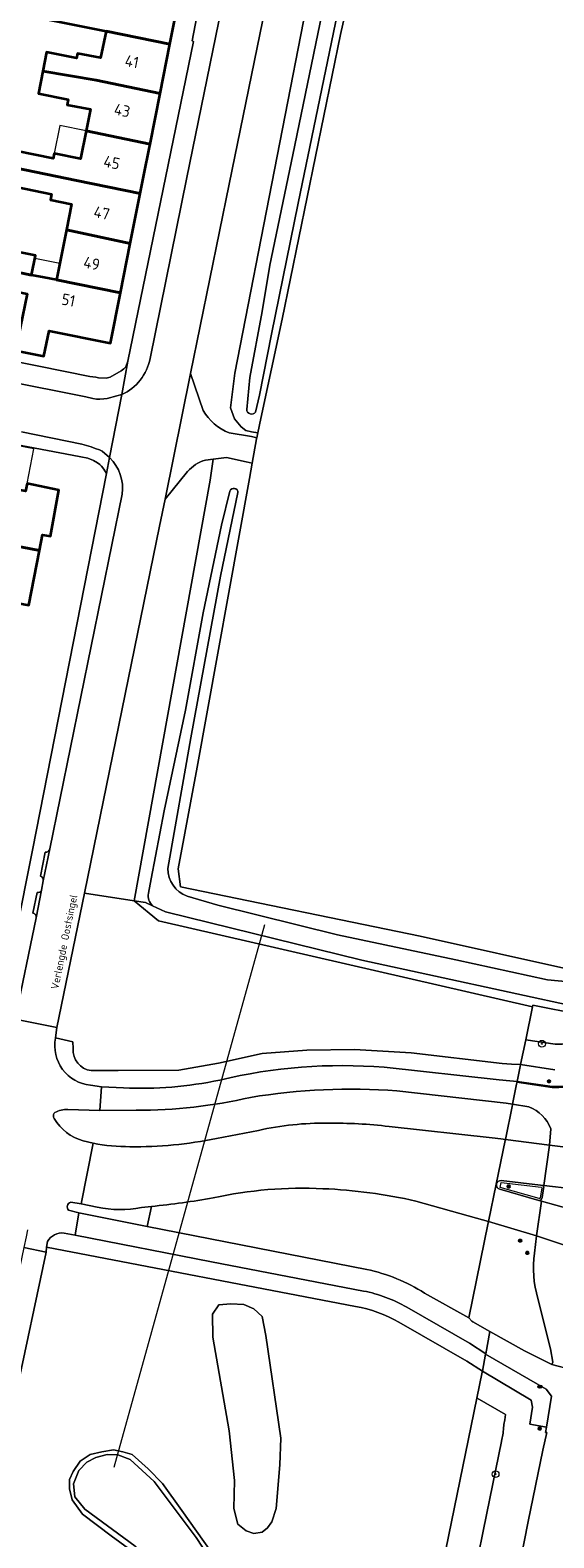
# Model space of a CAD drawing. Header units: metres. Extents: x 149984 to 156489, y 469398 to 478068.
# Tile 204 of 256: x 154208 to 154270, y 471612 to 471790. Entities that reach past the tile are written whole.
import ezdxf
from ezdxf.enums import TextEntityAlignment as Align

# ---------------------------------------------------------------- set-up
doc = ezdxf.new("R2010")
doc.units = ezdxf.units.M
doc.header["$LTSCALE"] = 0.75
for name, color, linetype, lineweight in [('B-WE-GR-BEPLANTING_CULTUUR_HEESTERS-GV', 252, 'Continuous', 18), ('B-WE-GR-BOOM-S', 252, 'Continuous', 25), ('B-WE-GR-GRAS-GV', 252, 'Continuous', 13), ('B-WE-GR-GROENVOORZIENING-GV', 252, 'Continuous', 18), ('B-WE-IE-MEUBILAIR-S', 252, 'Continuous', 25), ('B-WE-IE-MEUBILAIR_WEGMEUBILAIR-GV', 252, 'Continuous', 18), ('B-WE-KW-KUNSTWERK_DUIKER-G', 6, 'Continuous', 18), ('B-WE-OG-BEBOUWING-GV', 6, 'Continuous', 35), ('B-WE-OG-BEBOUWING-T18', 1, 'Continuous', 18), ('B-WE-OG-BEBOUWING_LUIFEL-GV', 6, 'Continuous', 18), ('B-WE-OG-TERREIN_BEGROEID-GV', 252, 'Continuous', 18), ('B-WE-OG-TERREIN_ERF-GV', 252, 'Continuous', 18), ('B-WE-OG-TERREIN_OEVER-GV', 252, 'Continuous', 18), ('B-WE-OG-TOPOGRAFIE-T18', 7, 'Continuous', 18), ('B-WE-OG-WATER_SLOOT-GV', 252, 'Continuous', 18), ('B-WE-OG-WEG-GV', 252, 'Continuous', 18), ('B-WE-RI-HWA_GOOT_LIJNGOOT-G', 252, 'Continuous', 18), ('B-WE-VH-GESLOTENVERHARDING-GV', 252, 'Continuous', 18), ('B-WE-VH-GESLOTENVERHARDING_ASFALT-GV', 252, 'Continuous', 18), ('B-WE-VH-OPENVERHARDING-GV', 252, 'Continuous', 18), ('B-WE-VH-OPENVERHARDING_BETONSTRAATSTEEN-GV', 252, 'Continuous', 18), ('B-WE-VH-OPENVERHARDING_STRAATBAKSTEEN-GV', 252, 'Continuous', 18), ('B-WE-VH-OPENVERHARDING_TEGEL-GV', 252, 'Continuous', 18)]:
    doc.layers.add(name, color=color, linetype=linetype, lineweight=lineweight)
doc.styles.add('NLCS-ISO', font='NLCS-ISO.ttf')
doc.styles.add('NLCS-ISO-M500-T18', font='NLCS-ISO.ttf', dxfattribs={"height": 0.9})
doc.styles.add('NLCS-ISO-M750-T18', font='NLCS-ISO.ttf', dxfattribs={"height": 1.35})

# ---------------------------------------------------------------- blocks, each defined once
blk = doc.blocks.new('SIE-MEUBILAIR_BORD_VERKEER-SO')
blk.add_lwpolyline([(-0.5625, -0.5625), (0.5625, -0.5625), (0.5625, 0.5625), (-0.5625, 0.5625)], close=True)
at = {"style": 'NLCS-ISO'}
blk.add_text('vb', height=0.75, dxfattribs=at).set_placement((0, 0), align=Align.MIDDLE_CENTER)
blk = doc.blocks.new('SIE-MEUBILAIR_PAAL_VERKEERSBORD-SO')
blk.add_circle((0, 0), 0.75)
at = {"style": 'NLCS-ISO'}
blk.add_text('vb', height=0.75, dxfattribs=at).set_placement((0, 0.07), align=Align.MIDDLE_CENTER)
blk = doc.blocks.new('SIE-MEUBILAIR_PUT_KOLK-SO')
blk.add_ellipse((0, 0), major_axis=(1.25, 0), ratio=0.54)
at = {"style": 'NLCS-ISO'}
blk.add_text('klk', height=0.75, dxfattribs=at).set_placement((0.03, 0), align=Align.MIDDLE_CENTER)
blk = doc.blocks.new('SGR-BOOM_GBKN-SO')
at = {"linetype": 'ByBlock', "lineweight": 18}
h = blk.add_hatch(color=0, dxfattribs=at)
h.dxf.hatch_style = 1
edge = h.paths.add_edge_path()
edge.add_arc((0, 0), 0.25, 0, 360)
at = {"color": 0, "linetype": 'ByBlock', "lineweight": 18}
for radius in [2, 0.25]:
    blk.add_circle((0, 0), radius, dxfattribs=at)
at = {"color": 0, "linetype": 'ByBlock', "lineweight": 18, "style": 'NLCS-ISO'}
blk.add_attdef('SOORT', (2.5, 0), '', height=1.5, dxfattribs=at)

msp = doc.modelspace()

# ---------------------------------------------------------------- linework, layer by layer
at = {"layer": 'B-WE-GR-BEPLANTING_CULTUUR_HEESTERS-GV', "flags": 128}
msp.add_lwpolyline([(154230.207, 471639.533), (154229.442, 471638.411), (154229.493, 471635.709), (154231.43, 471624.645), (154232.042, 471618.782), (154231.991, 471615.468), (154232.45, 471613.632), (154233.419, 471612.816), (154234.337, 471612.511), (154235.305, 471612.664), (154235.968, 471613.173), (154236.478, 471613.887), (154236.988, 471615.468), (154237.395, 471620.617), (154237.548, 471623.778), (154235.764, 471635.913), (154235.305, 471638.156), (154234.337, 471639.074), (154233.164, 471639.584), (154231.634, 471639.635)], close=True, dxfattribs=at)
at = {"layer": 'B-WE-GR-GRAS-GV', "flags": 128}
msp.add_lwpolyline([(154248.284, 471805.991), (154244.58, 471789.587), (154237.701, 471755.984), (154235.173, 471744.226), (154234.811, 471742.542), (154234.689, 471741.974), (154234.658, 471741.829), (154234.141, 471738.969), (154233.81, 471737.14), (154227.647, 471703.068), (154225.398, 471691.029), (154225.663, 471688.913), (154253.973, 471683.092), (154272.361, 471678.991), (154275.166, 471679.191), (154277.918, 471679.387), (154280.299, 471685.208), (154287.046, 471718.017), (154291.279, 471744.078), (154298.688, 471773.844), (154305.434, 471800.038)], dxfattribs=at)
at = {"layer": 'B-WE-GR-GROENVOORZIENING-GV', "flags": 128}
for points in [[(154272.833, 471673.816), (154267.277, 471674.924), (154267.237, 471674.727), (154266.441, 471670.83), (154269.929, 471670.322), (154270.019, 471670.315), (154270.05, 471670.315), (154270.173, 471670.314), (154270.358, 471670.318), (154270.542, 471670.325), (154270.731, 471670.338), (154270.907, 471670.354), (154271.097, 471670.376), (154271.276, 471670.4), (154271.459, 471670.431), (154271.642, 471670.466), (154271.826, 471670.505), (154271.998, 471670.547), (154272.181, 471670.596), (154272.355, 471670.647), (154272.534, 471670.705)], [(154272.534, 471670.705), (154272.355, 471670.647), (154272.181, 471670.596), (154271.998, 471670.547), (154271.826, 471670.505), (154271.642, 471670.466), (154271.459, 471670.431), (154271.276, 471670.4), (154271.097, 471670.376), (154270.907, 471670.354), (154270.731, 471670.338), (154270.542, 471670.325), (154270.358, 471670.318), (154270.173, 471670.314), (154270.05, 471670.315), (154270.019, 471670.315), (154269.929, 471670.322), (154266.441, 471670.83), (154265.844, 471667.906), (154269.881, 471667.304)], [(154266.823, 471662.93), (154264.89, 471663.237), (154264.872, 471663.149), (154264.041, 471659.079), (154269.235, 471658.375), (154269.415, 471660.336)], [(154267.462, 471645.653), (154267.727, 471647.666), (154262.057, 471649.362), (154262.029, 471649.227), (154259.734, 471637.994), (154260.1, 471637.591), (154260.205, 471637.532), (154262.222, 471636.398), (154266.298, 471634.105), (154269.534, 471632.469), (154269.645, 471632.749), (154269.377, 471634.33), (154267.881, 471640.292)], [(154265.307, 471606.726), (154266.752, 471613.943), (154268.466, 471622.376), (154268.919, 471624.453), (154268.782, 471624.468), (154268.897, 471625.084), (154266.923, 471625.454), (154267.237, 471627.431), (154267.078, 471628.273), (154261.326, 471631.71), (154261.303, 471631.59), (154260.675, 471628.517), (154260.719, 471628.492), (154264.071, 471626.563), (154263.97, 471625.937), (154263.867, 471625.385), (154263.859, 471625.337), (154263.802, 471624.905), (154263.782, 471624.469), (154263.786, 471624.381), (154263.581, 471623.442), (154263.567, 471623.372), (154261.851, 471614.932), (154260.412, 471607.745)], [(154260.412, 471607.745), (154261.851, 471614.932), (154263.567, 471623.372), (154263.581, 471623.442), (154263.786, 471624.381), (154263.782, 471624.469), (154263.802, 471624.905), (154263.859, 471625.337), (154263.867, 471625.385), (154263.97, 471625.937), (154264.071, 471626.563), (154260.719, 471628.492), (154260.675, 471628.517), (154253.049, 471591.224)]]:
    msp.add_lwpolyline(points, dxfattribs=at)
at = {"layer": 'B-WE-GR-GROENVOORZIENING-GV'}
for points in [[(154269.415, 471660.336, 0.2136521), (154266.823, 471662.93)], [(154267.881, 471640.292, -0.107257), (154267.462, 471645.653)]]:
    msp.add_lwpolyline(points, format="xyb", dxfattribs=at)
at = {"layer": 'B-WE-IE-MEUBILAIR_WEGMEUBILAIR-GV'}
for points in [[(154262.982, 471653.772, 0.3819323), (154263.368, 471653.181)], [(154263.529, 471654.219, 0.3844639), (154262.982, 471653.772)], [(154268.279, 471653.436, -0.4027831), (154268.33, 471653.37)], [(154268.54, 471653.288, 0.3834898), (154268.431, 471653.641)], [(154268.01, 471651.869, 0.4701885), (154268.382, 471652.218)], [(154268.155, 471652.187, -0.4534375), (154268.015, 471652.096)]]:
    msp.add_lwpolyline(points, format="xyb", dxfattribs=at)
at = {"layer": 'B-WE-IE-MEUBILAIR_WEGMEUBILAIR-GV', "flags": 128}
for points in [[(154263.368, 471653.181), (154268.01, 471651.869)], [(154268.015, 471652.096), (154263.426, 471653.393), (154263.546, 471653.995), (154268.279, 471653.436)], [(154268.431, 471653.641), (154268.197, 471653.667), (154263.529, 471654.219)], [(154268.33, 471653.37), (154268.155, 471652.187)], [(154268.382, 471652.218), (154268.54, 471653.288)]]:
    msp.add_lwpolyline(points, dxfattribs=at)
at = {"layer": 'B-WE-KW-KUNSTWERK_DUIKER-G', "flags": 128}
msp.add_lwpolyline([(154217.862, 471620.371), (154235.621, 471684.476)], dxfattribs=at)
at = {"layer": 'B-WE-OG-BEBOUWING-GV', "flags": 128}
for points in [[(154216.886, 471790.007), (154224.426, 471788.459), (154225.611, 471794.422), (154220.921, 471795.354), (154221.634, 471798.944), (154214.922, 471800.277), (154213.462, 471792.927), (154209.864, 471793.642), (154209.436, 471791.487)], [(154215.733, 471784.199), (154223.27, 471782.64), (154224.426, 471788.459), (154216.886, 471790.007), (154216.255, 471786.829), (154213.504, 471787.375), (154213.39, 471786.8), (154209.874, 471787.498), (154209.429, 471785.256)], [(154222.081, 471776.655), (154223.27, 471782.64), (154215.733, 471784.199), (154209.429, 471785.256), (154208.906, 471782.619), (154212.422, 471781.921), (154212.302, 471781.313), (154215.052, 471780.767), (154214.549, 471778.23)], [(154213.387, 471772.372), (154220.922, 471770.824), (154221.39, 471773.178), (154221.971, 471776.104), (154222.081, 471776.655), (154214.549, 471778.23), (154213.891, 471774.913), (154210.784, 471775.552), (154210.659, 471774.943), (154204.032, 471776.304), (154203.636, 471774.375)], [(154220.922, 471770.824), (154213.387, 471772.372), (154203.636, 471774.375), (154203.194, 471772.222), (154210.463, 471770.729), (154210.326, 471770.063), (154212.827, 471769.549), (154212.225, 471766.512), (154219.75, 471764.924)], [(154212.225, 471766.512), (154211.056, 471760.62), (154218.588, 471759.076), (154219.75, 471764.924)], [(154204.569, 471761.901), (154208.098, 471761.19), (154208.557, 471763.501), (154205.026, 471764.202)], [(154218.588, 471759.076), (154211.056, 471760.62), (154209.586, 471760.915), (154208.098, 471761.19), (154204.569, 471761.901), (154204.124, 471759.661), (154207.566, 471758.978), (154206.215, 471752.26), (154209.548, 471751.589), (154210.155, 471754.609), (154217.41, 471753.15)], [(154209.017, 471728.663), (154209.37, 471730.492), (154210.335, 471730.321), (154211.299, 471735.769), (154207.573, 471736.568), (154207.376, 471735.649), (154203.387, 471736.42), (154202.606, 471732.373), (154190.575, 471734.731), (154191.252, 471738.114), (154187.651, 471738.849), (154186.519, 471732.982), (154194.475, 471731.455)], [(154200.888, 471723.471), (154207.765, 471722.182), (154209.017, 471728.663), (154194.475, 471731.455), (154193.913, 471728.526), (154201.578, 471727.047)]]:
    msp.add_lwpolyline(points, close=True, dxfattribs=at)
at = {"layer": 'B-WE-OG-BEBOUWING_LUIFEL-GV', "flags": 128}
for points in [[(154210.784, 471775.552), (154213.891, 471774.913), (154214.549, 471778.23), (154211.438, 471778.847)], [(154208.488, 471763.151), (154208.098, 471761.19), (154211.056, 471760.62), (154211.442, 471762.565)], [(154207.573, 471736.568), (154208.361, 471740.645), (154204.034, 471741.482), (154203.067, 471736.482), (154207.376, 471735.649)]]:
    msp.add_lwpolyline(points, close=True, dxfattribs=at)
at = {"layer": 'B-WE-OG-TERREIN_BEGROEID-GV', "flags": 128}
for points in [[(154223.082, 471684.882), (154220.215, 471687.265), (154214.332, 471688.147), (154211.081, 471672.283), (154210.919, 471671.079), (154212.988, 471670.591), (154213.008, 471669.829)], [(154215.148, 471667.21), (154218.33, 471667.205), (154225.504, 471667.24), (154230.169, 471668.066), (154235.331, 471669.218), (154240.583, 471669.615), (154246.21, 471669.711), (154252.899, 471669.295), (154263.68, 471668.058), (154264.774, 471667.981), (154265.844, 471667.906), (154266.441, 471670.83), (154267.237, 471674.727), (154223.082, 471684.882)], [(154250.315, 471660.606), (154262.498, 471659.25), (154263.504, 471659.142), (154264.041, 471659.079), (154264.872, 471663.149), (154264.89, 471663.237), (154264.146, 471663.345), (154251.245, 471664.798)], [(154220.455, 471662.514), (154216.154, 471662.492), (154214.894, 471662.512), (154212.378, 471662.612)], [(154229.918, 471659.201), (154234.873, 471660.13)], [(154214.172, 471658.91), (154215.367, 471658.63)], [(154222.247, 471651.154), (154221.753, 471648.775), (154247.665, 471643.72)], [(154254.508, 471640.927), (154259.734, 471637.994), (154262.029, 471649.227), (154262.057, 471649.362), (154260.613, 471649.781), (154253.473, 471651.787)], [(154246.33, 471639.329), (154209.867, 471646.363), (154209.814, 471645.751), (154202.63, 471612.04)], [(154253.049, 471591.224), (154260.675, 471628.517), (154261.303, 471631.59), (154261.326, 471631.71), (154259.492, 471632.865), (154251.471, 471637.477)], [(154233.285, 471600.714), (154217.502, 471612.258), (154214.099, 471614.822), (154212.907, 471616.499), (154212.566, 471617.776), (154212.566, 471618.894), (154212.992, 471619.852), (154213.844, 471621.05), (154215.035, 471621.848), (154216.398, 471622.167), (154217.76, 471622.407), (154218.867, 471622.167), (154219.974, 471621.848), (154221.847, 471620.171), (154223.551, 471618.415), (154225.85, 471615.221), (154231.214, 471607.636)]]:
    msp.add_lwpolyline(points, dxfattribs=at)
at = {"layer": 'B-WE-OG-TERREIN_BEGROEID-GV'}
for points in [[(154213.008, 471669.829, 0.4070191), (154215.148, 471667.21)], [(154233.945, 471664.033, -0.0558126), (154220.455, 471662.514)], [(154251.245, 471664.798, 0.0610964), (154233.945, 471664.033)], [(154210.853, 471662.237, 0.4176603), (154210.782, 471661.55)], [(154210.782, 471661.55, 0.1910593), (154214.172, 471658.91)], [(154212.378, 471662.612, 0.134516), (154210.853, 471662.237)], [(154234.873, 471660.13, -0.0606678), (154243.049, 471660.984)], [(154243.049, 471660.984, -0.0338506), (154250.315, 471660.606)], [(154215.367, 471658.63, 0.0526493), (154219.717, 471658.217)], [(154219.717, 471658.217, 0.055877), (154229.918, 471659.201)], [(154242.503, 471653.25, 0.0657878), (154229.552, 471652.174)], [(154253.473, 471651.787, 0.0464007), (154242.503, 471653.25)], [(154229.552, 471652.174, -0.0188861), (154222.247, 471651.154)], [(154247.665, 471643.72, -0.0855006), (154254.508, 471640.927)], [(154251.471, 471637.477, 0.0922152), (154246.33, 471639.329)]]:
    msp.add_lwpolyline(points, format="xyb", dxfattribs=at)
at = {"layer": 'B-WE-OG-TERREIN_BEGROEID-GV', "flags": 128}
msp.add_lwpolyline([(154237.395, 471620.617), (154236.988, 471615.468), (154236.478, 471613.887), (154235.968, 471613.173), (154235.305, 471612.664), (154234.337, 471612.511), (154233.419, 471612.816), (154232.45, 471613.632), (154231.991, 471615.468), (154232.042, 471618.782), (154231.43, 471624.645), (154229.493, 471635.709), (154229.442, 471638.411), (154230.207, 471639.533), (154231.634, 471639.635), (154233.164, 471639.584), (154234.337, 471639.074), (154235.305, 471638.156), (154235.764, 471635.913), (154237.548, 471623.778)], close=True, dxfattribs=at)
at = {"layer": 'B-WE-OG-TERREIN_ERF-GV', "flags": 128}
for points in [[(154194.276, 471753.371), (154208.95, 471750.41), (154214.96, 471749.22), (154215.7, 471749.11), (154216, 471749.03), (154216.9, 471749.02), (154217.36, 471749.14), (154218.69, 471749.87), (154219.01, 471750.1), (154219.21, 471750.35), (154219.48, 471751), (154227.206, 471788.773), (154227.068, 471788.836), (154228.724, 471797.535)], [(154225.611, 471794.422), (154224.426, 471788.459), (154223.27, 471782.64), (154222.081, 471776.655), (154221.971, 471776.104), (154221.39, 471773.178), (154220.922, 471770.824), (154219.75, 471764.924), (154218.588, 471759.076), (154217.41, 471753.15), (154210.155, 471754.609), (154209.548, 471751.589), (154206.215, 471752.26)], [(154204.032, 471776.304), (154210.659, 471774.943), (154210.784, 471775.552), (154213.891, 471774.913), (154214.549, 471778.23), (154215.052, 471780.767), (154212.302, 471781.313), (154212.422, 471781.921), (154208.906, 471782.619), (154209.429, 471785.256), (154209.874, 471787.498), (154213.39, 471786.8), (154213.504, 471787.375), (154216.255, 471786.829), (154216.886, 471790.007), (154209.436, 471791.487)], [(154205.026, 471764.202), (154208.557, 471763.501), (154208.098, 471761.19), (154209.586, 471760.915), (154211.056, 471760.62), (154212.225, 471766.512), (154212.827, 471769.549), (154210.326, 471770.063), (154210.463, 471770.729), (154203.194, 471772.222)], [(154204.278, 471673.658), (154208.191, 471693.253), (154216.939, 471737.732), (154216.64, 471738.27), (154216.37, 471738.59), (154216.16, 471738.81), (154215.89, 471739.02), (154215.4, 471739.28), (154214.74, 471739.57), (154213.93, 471739.73), (154212.89, 471739.9), (154203.28, 471741.71)], [(154207.573, 471736.568), (154211.299, 471735.769), (154210.335, 471730.321), (154209.37, 471730.492), (154209.017, 471728.663), (154207.765, 471722.182)]]:
    msp.add_lwpolyline(points, dxfattribs=at)
at = {"layer": 'B-WE-OG-TERREIN_OEVER-GV', "flags": 128}
for points in [[(154246.137, 471821.706), (154232.11, 471749.577), (154231.566, 471745.497), (154232.068, 471744.206), (154232.857, 471743.274), (154233.395, 471742.808), (154234.061, 471742.676), (154234.811, 471742.542), (154235.173, 471744.226), (154237.701, 471755.984), (154244.58, 471789.587), (154248.284, 471805.991)], [(154233.503, 471745.317), (154233.861, 471749.068), (154235.31, 471756.883), (154236.223, 471762.368), (154238.932, 471775.373), (154242.867, 471794.503), (154245.906, 471808.082), (154247.046, 471815.065), (154247.894, 471819.282)], [(154248.789, 471813.675), (154248.344, 471812.456), (154246.799, 471805.417), (154243.99, 471790.969), (154239.594, 471769.669), (154236.444, 471754.221), (154235.01, 471746.981), (154234.527, 471745)], [(154226.464, 471687.813), (154230.096, 471686.737), (154244.226, 471683.261), (154258.185, 471680.281), (154268.996, 471677.932), (154273.613, 471677.506), (154274.926, 471677.469), (154274.929, 471677.487), (154275.166, 471679.191), (154272.361, 471678.991), (154253.973, 471683.092), (154225.663, 471688.913), (154225.398, 471691.029), (154227.647, 471703.068), (154233.81, 471737.14), (154234.141, 471738.969), (154233.432, 471739.102), (154231.116, 471739.627), (154229.537, 471739.431), (154229.171, 471736.966), (154220.215, 471687.265), (154221.539, 471687.053), (154222.381, 471686.673)], [(154221.891, 471688.147), (154222.206, 471689.855), (154223.766, 471697.878), (154226.253, 471709.765), (154228.363, 471721.277), (154230.528, 471731.65), (154231.51, 471735.647)], [(154232.467, 471735.482), (154230.387, 471725.623), (154226.903, 471706.496), (154224.168, 471691.087)], [(154274.413, 471674.185), (154274.363, 471674.187), (154274.421, 471674.594), (154273.188, 471674.59), (154247.107, 471680.232), (154223.928, 471685.976), (154222.381, 471686.673), (154221.539, 471687.053), (154220.215, 471687.265), (154223.082, 471684.882), (154267.237, 471674.727), (154267.277, 471674.924), (154272.833, 471673.816)], [(154231.214, 471607.636), (154225.85, 471615.221), (154223.551, 471618.415), (154221.847, 471620.171), (154219.974, 471621.848), (154218.867, 471622.167), (154217.76, 471622.407), (154216.398, 471622.167), (154215.035, 471621.848), (154213.844, 471621.05), (154212.992, 471619.852), (154212.566, 471618.894), (154212.566, 471617.776), (154212.907, 471616.499), (154214.099, 471614.822), (154217.502, 471612.258), (154233.285, 471600.714)], [(154220.341, 471611.02), (154214.405, 471615.38), (154213.209, 471616.867), (154213.054, 471618.404), (154213.697, 471619.98), (154214.629, 471620.945), (154215.687, 471621.487), (154217.007, 471621.834), (154218.277, 471621.8), (154219.739, 471621.249), (154222.558, 471618.678), (154227.516, 471612.041), (154230.618, 471607.371)]]:
    msp.add_lwpolyline(points, dxfattribs=at)
at = {"layer": 'B-WE-OG-TERREIN_OEVER-GV'}
for points in [[(154234.527, 471745, -0.7480788), (154233.503, 471745.317)], [(154231.51, 471735.647, -0.8601728), (154232.467, 471735.482)], [(154224.168, 471691.087, 0.3125865), (154226.464, 471687.813)], [(154222.381, 471686.673, -0.2390061), (154221.891, 471688.147)]]:
    msp.add_lwpolyline(points, format="xyb", dxfattribs=at)
at = {"layer": 'B-WE-OG-WATER_SLOOT-GV', "flags": 128}
for points in [[(154247.894, 471819.282), (154247.046, 471815.065), (154245.906, 471808.082), (154242.867, 471794.503), (154238.932, 471775.373), (154236.223, 471762.368), (154235.31, 471756.883), (154233.861, 471749.068), (154233.503, 471745.317)], [(154234.527, 471745), (154235.01, 471746.981), (154236.444, 471754.221), (154239.594, 471769.669), (154243.99, 471790.969), (154246.799, 471805.417), (154248.344, 471812.456), (154248.789, 471813.675)], [(154231.51, 471735.647), (154230.528, 471731.65), (154228.363, 471721.277), (154226.253, 471709.765), (154223.766, 471697.878), (154222.206, 471689.855), (154221.891, 471688.147)], [(154224.168, 471691.087), (154226.903, 471706.496), (154230.387, 471725.623), (154232.467, 471735.482)], [(154222.381, 471686.673), (154223.928, 471685.976), (154247.107, 471680.232), (154273.188, 471674.59), (154274.421, 471674.594)], [(154274.421, 471674.594), (154274.926, 471677.469), (154273.613, 471677.506), (154268.996, 471677.932), (154258.185, 471680.281), (154244.226, 471683.261), (154230.096, 471686.737), (154226.464, 471687.813)]]:
    msp.add_lwpolyline(points, dxfattribs=at)
at = {"layer": 'B-WE-OG-WATER_SLOOT-GV'}
for points in [[(154233.503, 471745.317, 0.7480788), (154234.527, 471745)], [(154232.467, 471735.482, 0.8601728), (154231.51, 471735.647)], [(154226.464, 471687.813, -0.3125865), (154224.168, 471691.087)], [(154221.891, 471688.147, 0.2390061), (154222.381, 471686.673)]]:
    msp.add_lwpolyline(points, format="xyb", dxfattribs=at)
at = {"layer": 'B-WE-OG-WATER_SLOOT-GV', "flags": 128}
msp.add_lwpolyline([(154213.054, 471618.404), (154213.209, 471616.867), (154214.405, 471615.38), (154220.341, 471611.02), (154227.82, 471605.653), (154239.649, 471596.856), (154248.49, 471589.695), (154250.211, 471587.648), (154251.319, 471585.214), (154251.56, 471583.94), (154251.588, 471584.077), (154252.859, 471590.292), (154250.982, 471592.137), (154241.79, 471599.078), (154233.043, 471605.38), (154230.618, 471607.371), (154227.516, 471612.041), (154222.558, 471618.678), (154219.739, 471621.249), (154218.277, 471621.8), (154217.007, 471621.834), (154215.687, 471621.487), (154214.629, 471620.945), (154213.697, 471619.98)], close=True, dxfattribs=at)
at = {"layer": 'B-WE-OG-WEG-GV', "flags": 128}
for points in [[(154267.145, 471947.516), (154264.471, 471933.954), (154253.827, 471881.78), (154249.182, 471858.637), (154242.626, 471826.731), (154231.447, 471771.916), (154226.865, 471749.565), (154228.36, 471745.201)], [(154231.411, 471742.541), (154234.055, 471742.099), (154234.689, 471741.974), (154234.811, 471742.542), (154234.061, 471742.676), (154233.395, 471742.808), (154232.857, 471743.274), (154232.068, 471744.206), (154231.566, 471745.497), (154232.11, 471749.577), (154246.137, 471821.706), (154246.787, 471822.592), (154247.599, 471823.05), (154248.382, 471823.05), (154248.898, 471822.651), (154248.99, 471821.81), (154250.327, 471827.071)], [(154226.52, 471737.967), (154223.867, 471734.713), (154223.199, 471731.531), (154214.332, 471688.147), (154220.215, 471687.265), (154229.171, 471736.966), (154229.537, 471739.431)], [(154229.537, 471739.431), (154228.629, 471739.319)]]:
    msp.add_lwpolyline(points, dxfattribs=at)
at = {"layer": 'B-WE-OG-WEG-GV'}
for points in [[(154228.36, 471745.201, 0.1651252), (154231.411, 471742.541)], [(154228.629, 471739.319, 0.1517005), (154226.52, 471737.967)]]:
    msp.add_lwpolyline(points, format="xyb", dxfattribs=at)
at = {"layer": 'B-WE-RI-HWA_GOOT_LIJNGOOT-G', "flags": 128}
msp.add_lwpolyline([(154269.571, 471665.187), (154265.411, 471665.785)], dxfattribs=at)
at = {"layer": 'B-WE-RI-HWA_GOOT_LIJNGOOT-G'}
msp.add_lwpolyline([(154275.612, 471666.417, -0.1234606), (154269.571, 471665.187)], format="xyb", dxfattribs=at)
at = {"layer": 'B-WE-VH-GESLOTENVERHARDING-GV', "flags": 128}
for points in [[(154265.402, 471665.743), (154265.374, 471665.605), (154264.89, 471663.237), (154266.823, 471662.93)], [(154269.581, 471665.327), (154265.439, 471665.924), (154265.402, 471665.743)], [(154269.415, 471660.336), (154269.235, 471658.375), (154272.738, 471657.972), (154272.871, 471658.964), (154272.962, 471659.649)], [(154264.041, 471659.079), (154264.012, 471658.937), (154262.958, 471653.776), (154262.982, 471653.772)], [(154263.529, 471654.219), (154268.197, 471653.667), (154268.431, 471653.641), (154268.586, 471653.624), (154269.235, 471658.375), (154264.041, 471659.079)], [(154262.982, 471653.772), (154262.958, 471653.776), (154262.057, 471649.362), (154267.727, 471647.666), (154268.319, 471651.783), (154268.01, 471651.869)], [(154268.01, 471651.869), (154263.368, 471653.181)], [(154268.54, 471653.288), (154268.382, 471652.218)], [(154272.15, 471653.236), (154272.007, 471653.252), (154268.586, 471653.624), (154268.431, 471653.641)], [(154268.01, 471651.869), (154268.319, 471651.783), (154271.695, 471650.844), (154271.759, 471650.826)], [(154271.037, 471646.582), (154267.727, 471647.666), (154267.462, 471645.653)], [(154267.881, 471640.292), (154269.377, 471634.33), (154269.645, 471632.749), (154269.534, 471632.469), (154274.312, 471631.236)], [(154279.519, 471627.444), (154279.521, 471627.444), (154279.869, 471630.07), (154278.832, 471630.284), (154277.914, 471630.474), (154274.312, 471631.236), (154269.534, 471632.469), (154266.298, 471634.105), (154262.222, 471636.398), (154261.716, 471633.748), (154261.705, 471633.692)], [(154261.705, 471633.692), (154268.865, 471629.573), (154269.481, 471628.726), (154268.897, 471625.084), (154268.782, 471624.468), (154268.919, 471624.453), (154268.466, 471622.376), (154266.752, 471613.943), (154265.307, 471606.726)]]:
    msp.add_lwpolyline(points, dxfattribs=at)
at = {"layer": 'B-WE-VH-GESLOTENVERHARDING-GV'}
for points in [[(154275.545, 471666.54, -0.1232562), (154269.581, 471665.327)], [(154266.823, 471662.93, -0.2136521), (154269.415, 471660.336)], [(154263.368, 471653.181, -0.3819323), (154262.982, 471653.772)], [(154262.982, 471653.772, -0.3844639), (154263.529, 471654.219)], [(154268.431, 471653.641, -0.3834898), (154268.54, 471653.288)], [(154268.382, 471652.218, -0.4701885), (154268.01, 471651.869)], [(154267.462, 471645.653, 0.107257), (154267.881, 471640.292)]]:
    msp.add_lwpolyline(points, format="xyb", dxfattribs=at)
at = {"layer": 'B-WE-VH-GESLOTENVERHARDING-GV', "flags": 128}
for points in [[(154272.738, 471657.972), (154269.235, 471658.375), (154268.586, 471653.624), (154272.007, 471653.252)], [(154267.727, 471647.666), (154271.037, 471646.582), (154271.695, 471650.844), (154268.319, 471651.783)]]:
    msp.add_lwpolyline(points, close=True, dxfattribs=at)
at = {"layer": 'B-WE-VH-GESLOTENVERHARDING_ASFALT-GV'}
for points in [[(154249.716, 471667.592, 0.0795034), (154230.321, 471666.09)], [(154230.321, 471666.09, -0.0658566), (154218.962, 471665.176)], [(154220.455, 471662.514, 0.0558126), (154233.945, 471664.033)], [(154233.945, 471664.033, -0.0610964), (154251.245, 471664.798)], [(154243.049, 471660.984, 0.0606678), (154234.873, 471660.13)], [(154250.315, 471660.606, 0.0338506), (154243.049, 471660.984)], [(154219.717, 471658.217, -0.0526493), (154215.367, 471658.63)], [(154229.918, 471659.201, -0.055877), (154219.717, 471658.217)], [(154229.552, 471652.174, -0.0657878), (154242.503, 471653.25)], [(154242.503, 471653.25, -0.0464007), (154253.473, 471651.787)], [(154215.86, 471651.072, 0.0974099), (154221.075, 471651.014)], [(154222.247, 471651.154, 0.0188861), (154229.552, 471652.174)], [(154254.508, 471640.927, 0.0855006), (154247.665, 471643.72)], [(154247.294, 471641.165, -0.0823413), (154252.403, 471639.248)]]:
    msp.add_lwpolyline(points, format="xyb", dxfattribs=at)
at = {"layer": 'B-WE-VH-GESLOTENVERHARDING_ASFALT-GV', "flags": 128}
for points in [[(154251.245, 471664.798), (154264.146, 471663.345), (154264.89, 471663.237), (154265.374, 471665.605), (154265.402, 471665.743), (154265.439, 471665.924), (154264.552, 471666.004), (154263.29, 471666.106), (154249.716, 471667.592)], [(154218.962, 471665.176), (154216.338, 471665.292), (154216.154, 471662.492), (154220.455, 471662.514)], [(154234.873, 471660.13), (154229.918, 471659.201)], [(154253.473, 471651.787), (154260.613, 471649.781), (154262.057, 471649.362), (154262.958, 471653.776), (154264.012, 471658.937), (154264.041, 471659.079), (154263.504, 471659.142), (154262.498, 471659.25), (154250.315, 471660.606)], [(154215.367, 471658.63), (154213.971, 471651.458), (154215.86, 471651.072)], [(154221.075, 471651.014), (154222.247, 471651.154)], [(154247.665, 471643.72), (154221.753, 471648.775), (154213.679, 471650.414), (154213.261, 471647.75), (154229.337, 471644.595), (154247.294, 471641.165)], [(154259.734, 471637.994), (154254.508, 471640.927)], [(154252.403, 471639.248), (154259.818, 471634.995), (154261.716, 471633.748), (154262.222, 471636.398), (154260.205, 471637.532), (154260.1, 471637.591), (154259.734, 471637.994)]]:
    msp.add_lwpolyline(points, dxfattribs=at)
at = {"layer": 'B-WE-VH-OPENVERHARDING-GV', "flags": 128}
for points in [[(154269.881, 471667.304), (154265.844, 471667.906), (154265.803, 471667.705), (154265.439, 471665.924), (154269.581, 471665.327)], [(154263.368, 471653.181), (154268.01, 471651.869)], [(154268.431, 471653.641), (154268.197, 471653.667), (154263.529, 471654.219)], [(154268.382, 471652.218), (154268.54, 471653.288)]]:
    msp.add_lwpolyline(points, dxfattribs=at)
at = {"layer": 'B-WE-VH-OPENVERHARDING-GV'}
for points in [[(154269.581, 471665.327, 0.1232562), (154275.545, 471666.54)], [(154262.982, 471653.772, 0.3819323), (154263.368, 471653.181)], [(154263.529, 471654.219, 0.3844639), (154262.982, 471653.772)], [(154268.54, 471653.288, 0.3834898), (154268.431, 471653.641)], [(154268.01, 471651.869, 0.4701885), (154268.382, 471652.218)]]:
    msp.add_lwpolyline(points, format="xyb", dxfattribs=at)
at = {"layer": 'B-WE-VH-OPENVERHARDING-GV', "flags": 128}
msp.add_lwpolyline([(154268.897, 471625.084), (154269.481, 471628.726), (154268.865, 471629.573), (154261.705, 471633.692), (154261.326, 471631.71), (154267.078, 471628.273), (154267.237, 471627.431), (154266.923, 471625.454)], close=True, dxfattribs=at)
at = {"layer": 'B-WE-VH-OPENVERHARDING_BETONSTRAATSTEEN-GV', "flags": 128}
for points in [[(154228.36, 471745.201), (154226.865, 471749.565), (154223.867, 471734.713), (154226.52, 471737.967)], [(154228.629, 471739.319), (154229.537, 471739.431), (154231.116, 471739.627), (154233.432, 471739.102), (154234.141, 471738.969), (154234.658, 471741.829), (154234.689, 471741.974), (154234.055, 471742.099), (154231.411, 471742.541)], [(154212.459, 471650.698), (154213.679, 471650.414), (154221.753, 471648.775), (154222.247, 471651.154), (154221.075, 471651.014)], [(154215.86, 471651.072), (154213.971, 471651.458), (154212.726, 471651.661)]]:
    msp.add_lwpolyline(points, dxfattribs=at)
at = {"layer": 'B-WE-VH-OPENVERHARDING_BETONSTRAATSTEEN-GV'}
for points in [[(154231.411, 471742.541, -0.1651252), (154228.36, 471745.201)], [(154226.52, 471737.967, -0.1517005), (154228.629, 471739.319)], [(154212.726, 471651.661, 0.5494134), (154212.459, 471650.698)], [(154221.075, 471651.014, -0.0974099), (154215.86, 471651.072)]]:
    msp.add_lwpolyline(points, format="xyb", dxfattribs=at)
at = {"layer": 'B-WE-VH-OPENVERHARDING_BETONSTRAATSTEEN-GV', "flags": 128}
msp.add_lwpolyline([(154202.63, 471612.04), (154209.814, 471645.751), (154207.191, 471646.319), (154201.36, 471618.33), (154200.34, 471614.82), (154199.913, 471612.732)], close=True, dxfattribs=at)
at = {"layer": 'B-WE-VH-OPENVERHARDING_STRAATBAKSTEEN-GV', "flags": 128}
for points in [[(154209.253, 471688.523), (154208.642, 471685.268), (154206.159, 471673.278), (154211.081, 471672.283), (154214.332, 471688.147), (154223.199, 471731.531), (154223.867, 471734.713), (154226.865, 471749.565), (154231.447, 471771.916), (154242.626, 471826.731), (154235.096, 471828.291), (154233.485, 471821.34)], [(154235.31, 471816.258), (154235.046, 471815.033), (154232.399, 471801.992), (154231.626, 471798.131), (154231.219, 471796.091), (154230.525, 471792.698), (154226.412, 471772.706), (154222.093, 471751.319)], [(154206.89, 471742.67), (154214.04, 471741.21), (154215.12, 471740.9), (154215.61, 471740.69), (154216.11, 471740.53), (154216.43, 471740.39), (154217.306, 471739.614), (154218.74, 471747.057), (154218.18, 471746.93), (154217.02, 471746.6), (154216.62, 471746.57), (154216.14, 471746.51), (154215.78, 471746.53), (154215.34, 471746.6), (154214.5, 471746.8), (154185.41, 471752.6)], [(154218.74, 471747.057), (154217.306, 471739.614)], [(154218.789, 471735.282), (154210.25, 471693.398), (154209.481, 471689.611), (154209.253, 471688.523)], [(154209.715, 471693), (154209.15, 471690.185)], [(154209.481, 471689.611), (154210.25, 471693.398)], [(154208.642, 471685.268), (154209.253, 471688.523)], [(154208.742, 471688.247), (154208.238, 471685.809)], [(154210.913, 471671.032), (154210.919, 471671.079), (154211.081, 471672.283), (154206.159, 471673.278), (154205.902, 471672.01), (154204.356, 471664.372)], [(154212.378, 471662.612), (154214.894, 471662.512), (154216.154, 471662.492), (154216.338, 471665.292), (154215.048, 471665.469)], [(154212.726, 471651.661), (154213.971, 471651.458), (154215.367, 471658.63), (154214.172, 471658.91)], [(154211.947, 471648.016), (154213.261, 471647.75), (154213.679, 471650.414)], [(154213.679, 471650.414), (154212.459, 471650.698)], [(154207.617, 471648.377), (154207.463, 471647.583), (154207.191, 471646.319), (154209.814, 471645.751), (154209.867, 471646.363), (154209.977, 471647.021)]]:
    msp.add_lwpolyline(points, dxfattribs=at)
at = {"layer": 'B-WE-VH-OPENVERHARDING_STRAATBAKSTEEN-GV'}
for points in [[(154222.093, 471751.319, -0.241489), (154218.74, 471747.057)], [(154217.306, 471739.614, -0.2435956), (154218.789, 471735.282)], [(154210.25, 471693.398, -0.3764315), (154209.715, 471693)], [(154209.15, 471690.185, -0.3259088), (154209.481, 471689.611)], [(154209.253, 471688.523, -0.4075818), (154208.742, 471688.247)], [(154208.238, 471685.809, -0.4286144), (154208.642, 471685.268)], [(154215.048, 471665.469, -0.4388432), (154210.913, 471671.032)], [(154210.782, 471661.55, -0.4176603), (154210.853, 471662.237)], [(154214.172, 471658.91, -0.1910593), (154210.782, 471661.55)], [(154210.853, 471662.237, -0.134516), (154212.378, 471662.612)], [(154212.459, 471650.698, -0.5494134), (154212.726, 471651.661)], [(154209.977, 471647.021, -0.2828785), (154211.947, 471648.016)]]:
    msp.add_lwpolyline(points, format="xyb", dxfattribs=at)
at = {"layer": 'B-WE-VH-OPENVERHARDING_TEGEL-GV', "flags": 128}
for points in [[(154233.485, 471821.34), (154232.58, 471817.84), (154232.55, 471817.306), (154229.72, 471802.794), (154229.769, 471802.784), (154228.933, 471798.632), (154228.724, 471797.535), (154227.068, 471788.836), (154227.206, 471788.773), (154219.48, 471751), (154218.74, 471747.057)], [(154222.093, 471751.319), (154226.412, 471772.706), (154230.525, 471792.698)], [(154203.28, 471741.71), (154212.89, 471739.9), (154213.93, 471739.73), (154214.74, 471739.57), (154215.4, 471739.28), (154215.89, 471739.02), (154216.16, 471738.81), (154216.37, 471738.59), (154216.64, 471738.27), (154216.939, 471737.732), (154217.306, 471739.614), (154216.43, 471740.39), (154216.11, 471740.53), (154215.61, 471740.69), (154215.12, 471740.9), (154214.04, 471741.21), (154206.89, 471742.67)], [(154217.306, 471739.614), (154216.939, 471737.732), (154208.191, 471693.253), (154204.278, 471673.658), (154206.159, 471673.278), (154208.642, 471685.268)], [(154210.25, 471693.398), (154218.789, 471735.282)], [(154209.15, 471690.185), (154209.715, 471693)], [(154209.253, 471688.523), (154209.481, 471689.611)], [(154208.238, 471685.809), (154208.742, 471688.247)], [(154213.008, 471669.829), (154212.988, 471670.591), (154210.919, 471671.079), (154210.913, 471671.032)], [(154264.774, 471667.981), (154263.68, 471668.058), (154252.899, 471669.295), (154246.21, 471669.711), (154240.583, 471669.615), (154235.331, 471669.218), (154230.169, 471668.066), (154225.504, 471667.24), (154218.33, 471667.205), (154215.148, 471667.21)], [(154249.716, 471667.592), (154263.29, 471666.106), (154264.552, 471666.004), (154265.439, 471665.924), (154265.803, 471667.705), (154265.844, 471667.906), (154264.774, 471667.981)], [(154215.048, 471665.469), (154216.338, 471665.292), (154218.962, 471665.176)], [(154229.337, 471644.595), (154213.261, 471647.75), (154211.947, 471648.016)], [(154209.977, 471647.021), (154209.867, 471646.363), (154246.33, 471639.329)], [(154247.294, 471641.165), (154229.337, 471644.595)], [(154251.471, 471637.477), (154259.492, 471632.865), (154261.326, 471631.71), (154261.705, 471633.692), (154261.716, 471633.748), (154259.818, 471634.995), (154252.403, 471639.248)]]:
    msp.add_lwpolyline(points, dxfattribs=at)
msp.add_lwpolyline([(154194.276, 471753.371), (154192.52, 471753.702), (154169.47, 471758.15), (154168.996, 471755.901), (154185.41, 471752.6), (154214.5, 471746.8), (154215.34, 471746.6), (154215.78, 471746.53), (154216.14, 471746.51), (154216.62, 471746.57), (154217.02, 471746.6), (154218.18, 471746.93), (154218.74, 471747.057), (154219.48, 471751), (154219.21, 471750.35), (154219.01, 471750.1), (154218.69, 471749.87), (154217.36, 471749.14), (154216.9, 471749.02), (154216, 471749.03), (154215.7, 471749.11), (154214.96, 471749.22), (154208.95, 471750.41)], close=True, dxfattribs=at)
at = {"layer": 'B-WE-VH-OPENVERHARDING_TEGEL-GV'}
for points in [[(154218.74, 471747.057, 0.241489), (154222.093, 471751.319)], [(154218.789, 471735.282, 0.2435956), (154217.306, 471739.614)], [(154209.715, 471693, 0.3764315), (154210.25, 471693.398)], [(154209.481, 471689.611, 0.3259088), (154209.15, 471690.185)], [(154208.742, 471688.247, 0.4075818), (154209.253, 471688.523)], [(154208.642, 471685.268, 0.4286144), (154208.238, 471685.809)], [(154210.913, 471671.032, 0.4388432), (154215.048, 471665.469)], [(154215.148, 471667.21, -0.4070191), (154213.008, 471669.829)], [(154230.321, 471666.09, -0.0795034), (154249.716, 471667.592)], [(154218.962, 471665.176, 0.0658566), (154230.321, 471666.09)], [(154211.947, 471648.016, 0.2828785), (154209.977, 471647.021)], [(154252.403, 471639.248, 0.0823413), (154247.294, 471641.165)], [(154246.33, 471639.329, -0.0922152), (154251.471, 471637.477)]]:
    msp.add_lwpolyline(points, format="xyb", dxfattribs=at)

# ---------------------------------------------------------------- block references
at = {"layer": 'B-WE-GR-BOOM-S', "xscale": 0.2, "yscale": 0.2, "zscale": 0.2}
for p in [(154268.36, 471670.373), (154262.888, 471619.529)]:
    msp.add_blockref('SGR-BOOM_GBKN-SO', p, dxfattribs=at)
at = {"layer": 'B-WE-IE-MEUBILAIR-S', "xscale": 0.2, "yscale": 0.2, "zscale": 0.2}
for name, p in [('SIE-MEUBILAIR_PAAL_VERKEERSBORD-SO', (154269.189, 471665.932)), ('SIE-MEUBILAIR_BORD_VERKEER-SO', (154269.189, 471665.932)), ('SIE-MEUBILAIR_PAAL_VERKEERSBORD-SO', (154264.419, 471653.513)), ('SIE-MEUBILAIR_BORD_VERKEER-SO', (154264.419, 471653.513)), ('SIE-MEUBILAIR_PAAL_VERKEERSBORD-SO', (154265.791, 471647.108)), ('SIE-MEUBILAIR_BORD_VERKEER-SO', (154265.791, 471647.108)), ('SIE-MEUBILAIR_PAAL_VERKEERSBORD-SO', (154266.63, 471645.665)), ('SIE-MEUBILAIR_BORD_VERKEER-SO', (154266.63, 471645.665)), ('SIE-MEUBILAIR_PUT_KOLK-SO', (154268.127, 471629.865)), ('SIE-MEUBILAIR_PAAL_VERKEERSBORD-SO', (154268.1, 471624.914)), ('SIE-MEUBILAIR_BORD_VERKEER-SO', (154268.1, 471624.914))]:
    msp.add_blockref(name, p, dxfattribs=at)

# ---------------------------------------------------------------- texts
at = {"layer": 'B-WE-OG-BEBOUWING-T18', "style": 'NLCS-ISO-M750-T18'}
for s, rotation, p in [('41', 348.8, (154219.941, 471786.409)), ('43', 348.8, (154218.794, 471780.637)), ('45', 348.8, (154217.571, 471774.483)), ('47', 348.8, (154216.386, 471768.519)), ('49', 348.8, (154215.201, 471762.556)), ('51', 348.7, (154212.448, 471758.228))]:
    msp.add_text(s, height=1.35, rotation=rotation, dxfattribs=at).set_placement(p, align=Align.MIDDLE)
at = {"layer": 'B-WE-OG-TOPOGRAFIE-T18', "style": 'NLCS-ISO-M500-T18'}
msp.add_text('Verlengde Oostsingel', height=0.9, rotation=78.5, dxfattribs=at).set_placement((154212.07, 471682.376), align=Align.MIDDLE)

doc.saveas('drawing.dxf')
